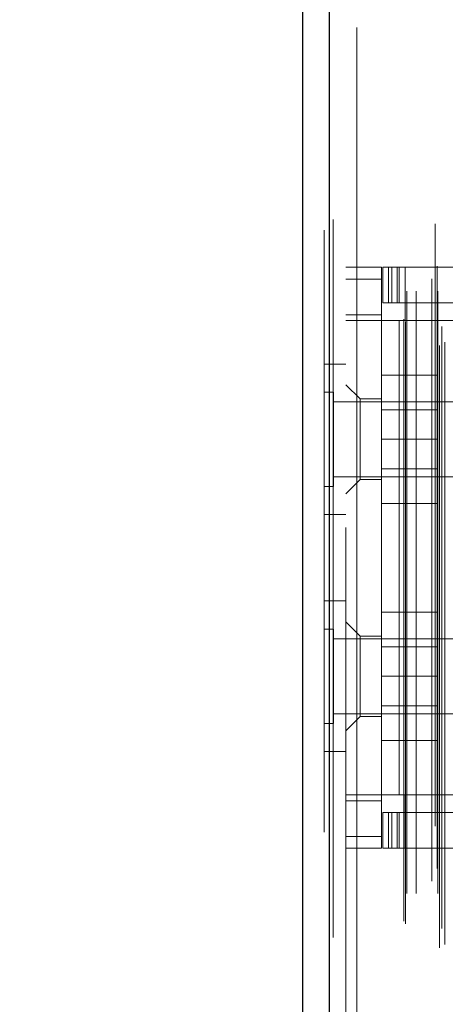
# Model space of a CAD drawing. Header units: inches. Extents: x 0.2 to 10.8, y 0.2 to 8.2.
# Tile 142 of 176: x 6.0212 to 6.0919, y 2.9605 to 3.124. Entities that reach past the tile are written whole.
import ezdxf

# ---------------------------------------------------------------- set-up
doc = ezdxf.new("R2010")
doc.units = ezdxf.units.IN
doc.header["$MEASUREMENT"] = 0
doc.linetypes.add('HIDDEN', pattern=[0.075, 0.05, -0.025])
doc.layers.add('DIMENSIONS', color=140, linetype='Continuous')
doc.styles.add('SLDTEXTSTYLE0', font='TXT', dxfattribs={"width": 0.7})
doc.dimstyles.new('SLDDIMSTYLE0', dxfattribs={"dimtxt": 0.084961, "dimasz": 0.13, "dimexe": 0, "dimexo": 0.0625, "dimgap": 0.02124, "dimtad": 0, "dimtih": 1, "dimtoh": 1, "dimlfac": 20, "dimrnd": 1e-09, "dimzin": 12, "dimdsep": 46, "dimtxsty": 'SLDTEXTSTYLE0', "dimsah": 1, "dimcen": 0.09, "dimadec": 0, "dimazin": 3, "dimtfac": 1, "dimtofl": 0, "dimtmove": 0, "dimatfit": 3, "dimfxl": 0, "dimfrac": 2, "dimtolj": 1, "dimtzin": 12, "dimarcsym": 0})

# ---------------------------------------------------------------- blocks, each defined once
blk = doc.blocks.new('_D_20')
at = {"layer": 'DIMENSIONS'}
for p, q in [((6.07961, 4.99329), (5.63318, 4.99329)), ((5.75818, 4.99329), (5.75818, 4.1129)), ((5.56127, 3.95885), (5.53274, 3.95885)), ((5.53274, 3.95885), (5.53274, 3.82382)), ((5.95509, 3.95885), (5.98362, 3.95885)), ((5.98362, 3.95885), (5.98362, 3.82382)), ((5.53274, 3.82382), (5.56127, 3.82382)), ((5.98362, 3.82382), (5.95509, 3.82382)), ((5.75818, 2.86909), (5.75818, 3.8048)), ((6.07961, 2.86909), (5.63318, 2.86909))]:
    blk.add_line(p, q, dxfattribs=at)
for points in [[(5.75818, 4.99329), (5.73818, 4.86329), (5.77818, 4.86329)], [(5.75818, 2.86909), (5.77818, 2.99909), (5.73818, 2.99909)]]:
    blk.add_solid(points, dxfattribs=at)
at = {"layer": 'DIMENSIONS', "char_height": 0.083333, "attachment_point": 1, "style": 'SLDTEXTSTYLE0'}
for s, insert in [('42.48', (5.59661, 4.0853)), ('1079.1', (5.56127, 3.93125))]:
    blk.add_mtext(s, dxfattribs=dict(at, insert=insert))
blk = doc.blocks.new('_D_21')
at = {"layer": 'DIMENSIONS'}
for p, q in [((6.06126, 5.06244), (5.21876, 5.06244)), ((5.34376, 5.06244), (5.34376, 4.69676)), ((5.14684, 4.56663), (5.11831, 4.56663)), ((5.11831, 4.56663), (5.11831, 4.4316)), ((5.54067, 4.56663), (5.5692, 4.56663)), ((5.5692, 4.56663), (5.5692, 4.4316)), ((5.11831, 4.4316), (5.14684, 4.4316)), ((5.5692, 4.4316), (5.54067, 4.4316)), ((5.34376, 2.79989), (5.34376, 4.27755)), ((6.06126, 2.79989), (5.21876, 2.79989))]:
    blk.add_line(p, q, dxfattribs=at)
for points in [[(5.34376, 5.06244), (5.32376, 4.93244), (5.36376, 4.93244)], [(5.34376, 2.79989), (5.36376, 2.92989), (5.32376, 2.92989)]]:
    blk.add_solid(points, dxfattribs=at)
at = {"layer": 'DIMENSIONS', "char_height": 0.083333, "attachment_point": 1, "style": 'SLDTEXTSTYLE0'}
for s, insert in [('45.25', (5.18218, 4.69307)), ('1149.4', (5.14684, 4.53902)), ('OPENING', (5.08172, 4.38497))]:
    blk.add_mtext(s, dxfattribs=dict(at, insert=insert))

msp = doc.modelspace()

# ---------------------------------------------------------------- linework, layer by layer
at = {"color": 7, "linetype": 'HIDDEN', "lineweight": 18}
for p, q in [((6.0909591, 2.7698892), (6.0909591, 5.0924961)), ((6.091818, 2.7704437), (6.091818, 5.0919392)), ((6.0726692, 5.0908243), (6.0726692, 2.7715609)), ((6.0732943, 2.7715609), (6.0732943, 5.0908243)), ((6.0732943, 5.0908243), (6.0732943, 2.7715609)), ((6.0902508, 5.0900717), (6.0902508, 2.7723065)), ((6.0718069, 5.0890573), (6.0718069, 2.773328)), ((6.0850399, 2.7742905), (6.0850399, 5.0880948)), ((6.0852995, 2.7738521), (6.0852995, 5.0885332)), ((6.0913097, 2.7730706), (6.0913097, 5.0893146)), ((6.0855399, 2.7789208), (6.0855399, 5.0834644)), ((6.0855399, 2.7789208), (6.0855399, 5.0834644)), ((6.0870594, 2.7789208), (6.0870594, 5.0834644)), ((6.0906803, 2.7789208), (6.0906803, 5.0834644)), ((6.090553, 5.0830672), (6.090553, 2.7793196)), ((6.0896444, 2.7809404), (6.0896444, 5.0814449)), ((6.0754069, 5.0396676), (6.0754069, 2.8227176)), ((6.0772069, 2.8227176), (6.0772069, 5.0396676)), ((6.0772069, 2.8227176), (6.0772069, 5.0396676)), ((6.0772069, 5.0396676), (6.0772069, 2.8227176)), ((6.0772069, 5.0396676), (6.0772069, 2.8227176)), ((6.0754069, 3.0828727), (6.0813124, 3.0828727)), ((6.0813124, 3.0828727), (6.0813124, 3.0809042)), ((6.0815093, 3.0769672), (6.0815093, 3.0828727)), ((6.0815093, 3.0828727), (6.0824935, 3.0828727)), ((6.0824935, 3.0769672), (6.0824935, 3.0828727)), ((6.0830057, 3.0828727), (6.0824935, 3.0828727)), ((6.0824935, 3.0769672), (6.0824935, 3.0828727)), ((6.0830057, 3.0769672), (6.0830057, 3.0828727)), ((6.0830057, 3.0828727), (6.0838985, 3.0828727)), ((6.0838985, 3.0769672), (6.0838985, 3.0828727)), ((6.1381106, 3.0828727), (6.0838985, 3.0828727)), ((6.0842652, 3.0828727), (6.0842652, 3.0769672)), ((6.0852494, 3.0828727), (6.0852494, 3.0769672)), ((6.0754069, 3.0809042), (6.0813124, 3.0809042)), ((6.0754069, 3.0809042), (6.0813124, 3.0809042)), ((6.0813124, 2.9883845), (6.0813124, 3.0809042)), ((6.0824935, 3.0769672), (6.0815093, 3.0769672)), ((6.0830057, 3.0769672), (6.0824935, 3.0769672)), ((6.0838985, 3.0769672), (6.0830057, 3.0769672)), ((6.1381106, 3.0769672), (6.0838985, 3.0769672)), ((6.0852494, 3.0769672), (6.0852494, 3.0740145)), ((6.0813124, 3.0749987), (6.0754069, 3.0749987)), ((6.0813124, 3.0740145), (6.0754069, 3.0740145)), ((6.0842652, 3.0740145), (6.0813124, 3.0740145)), ((6.0842652, 3.0740145), (6.0842652, 2.9952743)), ((6.0842652, 3.0740145), (6.0842652, 2.9952743)), ((6.0852494, 3.0740145), (6.0842652, 3.0740145)), ((6.1391864, 3.0740145), (6.0852494, 3.0740145)), ((6.1391864, 3.0740145), (6.0852494, 3.0740145)), ((6.0754069, 3.0668176), (6.0718069, 3.0668176)), ((6.0813124, 3.0649593), (6.0905624, 3.0649593)), ((6.0905624, 3.0543093), (6.0905624, 3.0649593)), ((6.0777691, 3.0610223), (6.0754069, 3.0633845)), ((6.0733694, 3.0621218), (6.0718069, 3.0621218)), ((6.0733694, 3.0464968), (6.0733694, 3.0621218)), ((6.0777691, 3.0610223), (6.0777691, 3.0476365)), ((6.0813124, 3.0610223), (6.0777691, 3.0610223)), ((6.0968069, 3.0605593), (6.0733694, 3.0605593)), ((6.0905624, 3.0592068), (6.0813124, 3.0592068)), ((6.0813124, 3.0543093), (6.0905624, 3.0543093)), ((6.0905624, 3.0436593), (6.0905624, 3.0543093)), ((6.0813124, 3.0494118), (6.0905624, 3.0494118)), ((6.0733694, 3.0480593), (6.0968069, 3.0480593)), ((6.0754069, 3.0452743), (6.0777691, 3.0476365)), ((6.0777691, 3.0476365), (6.0813124, 3.0476365)), ((6.0718069, 3.0464968), (6.0733694, 3.0464968)), ((6.0813124, 3.0436593), (6.0905624, 3.0436593)), ((6.0718069, 3.0418176), (6.0754069, 3.0418176)), ((6.0754069, 3.0274676), (6.0718069, 3.0274676)), ((6.0813124, 3.0256093), (6.0905624, 3.0256093)), ((6.0905624, 3.0149593), (6.0905624, 3.0256093)), ((6.0777691, 3.0216522), (6.0754069, 3.0240145)), ((6.0733694, 3.0227718), (6.0718069, 3.0227718)), ((6.0733694, 3.0071468), (6.0733694, 3.0227718)), ((6.0777691, 3.0216522), (6.0777691, 3.0149593)), ((6.0813124, 3.0216522), (6.0777691, 3.0216522)), ((6.0968069, 3.0212093), (6.0733694, 3.0212093)), ((6.0905624, 3.0198568), (6.0813124, 3.0198568)), ((6.0777691, 3.0149593), (6.0777691, 3.0082664)), ((6.0813124, 3.0149593), (6.0905624, 3.0149593)), ((6.0905624, 3.0043093), (6.0905624, 3.0149593)), ((6.0813124, 3.0100618), (6.0905624, 3.0100618)), ((6.0733694, 3.0087093), (6.0968069, 3.0087093)), ((6.0718069, 3.0071468), (6.0733694, 3.0071468)), ((6.0754069, 3.0059042), (6.0777691, 3.0082664)), ((6.0777691, 3.0082664), (6.0813124, 3.0082664)), ((6.0813124, 3.0043093), (6.0905624, 3.0043093)), ((6.0718069, 3.0024676), (6.0754069, 3.0024676)), ((6.0754069, 2.9952743), (6.0813124, 2.9952743)), ((6.0842652, 2.9952743), (6.0813124, 2.9952743)), ((6.0852494, 2.9952743), (6.0842652, 2.9952743)), ((6.0852494, 2.9952743), (6.1391864, 2.9952743)), ((6.0852494, 2.9952743), (6.0852494, 2.9923215)), ((6.0852494, 2.9952743), (6.1391864, 2.9952743)), ((6.0754069, 2.99429), (6.0813124, 2.99429)), ((6.0815093, 2.986416), (6.0815093, 2.9923215)), ((6.0815093, 2.9923215), (6.0824935, 2.9923215)), ((6.0824935, 2.986416), (6.0824935, 2.9923215)), ((6.0830057, 2.9923215), (6.0824935, 2.9923215)), ((6.0824935, 2.986416), (6.0824935, 2.9923215)), ((6.0830057, 2.986416), (6.0830057, 2.9923215)), ((6.0830057, 2.9923215), (6.0838985, 2.9923215)), ((6.0838985, 2.986416), (6.0838985, 2.9923215)), ((6.1381106, 2.9923215), (6.0838985, 2.9923215)), ((6.0842652, 2.9923215), (6.0842652, 2.986416)), ((6.0852494, 2.9923215), (6.0852494, 2.986416)), ((6.0754069, 2.9883845), (6.0813124, 2.9883845)), ((6.0754069, 2.9883845), (6.0813124, 2.9883845)), ((6.0813124, 2.9883845), (6.0813124, 2.986416)), ((6.0754069, 2.986416), (6.0813124, 2.986416)), ((6.0824935, 2.986416), (6.0815093, 2.986416)), ((6.0830057, 2.986416), (6.0824935, 2.986416)), ((6.0838985, 2.986416), (6.0830057, 2.986416)), ((6.0838985, 2.986416), (6.1381106, 2.986416))]:
    msp.add_line(p, q, dxfattribs=at)
at = {"color": 7, "linetype": 'Continuous', "lineweight": 25}
for p, q in [((6.0726692, 2.7715609), (6.0726692, 5.0908243)), ((6.0682069, 5.0890573), (6.0682069, 2.773328))]:
    msp.add_line(p, q, dxfattribs=at)

# ---------------------------------------------------------------- dimensions: what is measured, and where the dimension line sits
at = {"layer": 'DIMENSIONS'}
dim = msp.add_linear_dim(base=(5.3437572, 2.7998893), p1=(6.1112636, 5.0624393), p2=(6.1112636, 2.7998893), angle=90, text='<>\\POPENING', dimstyle='SLDDIMSTYLE0', dxfattribs=at)
dim.commit()
dim.dimension.update_dxf_attribs({"geometry": '_D_21', "text_midpoint": (5.3437572, 4.4871535), "dimtype": 160})
dim = msp.add_linear_dim(base=(5.758181, 2.8690893), p1=(6.1296136, 4.9932893), p2=(6.1296136, 2.8690893), angle=90, dimstyle='SLDDIMSTYLE0', dxfattribs=at)
dim.commit()
dim.dimension.update_dxf_attribs({"geometry": '_D_20', "text_midpoint": (5.758181, 3.958854), "dimtype": 160})

doc.saveas('drawing.dxf')
